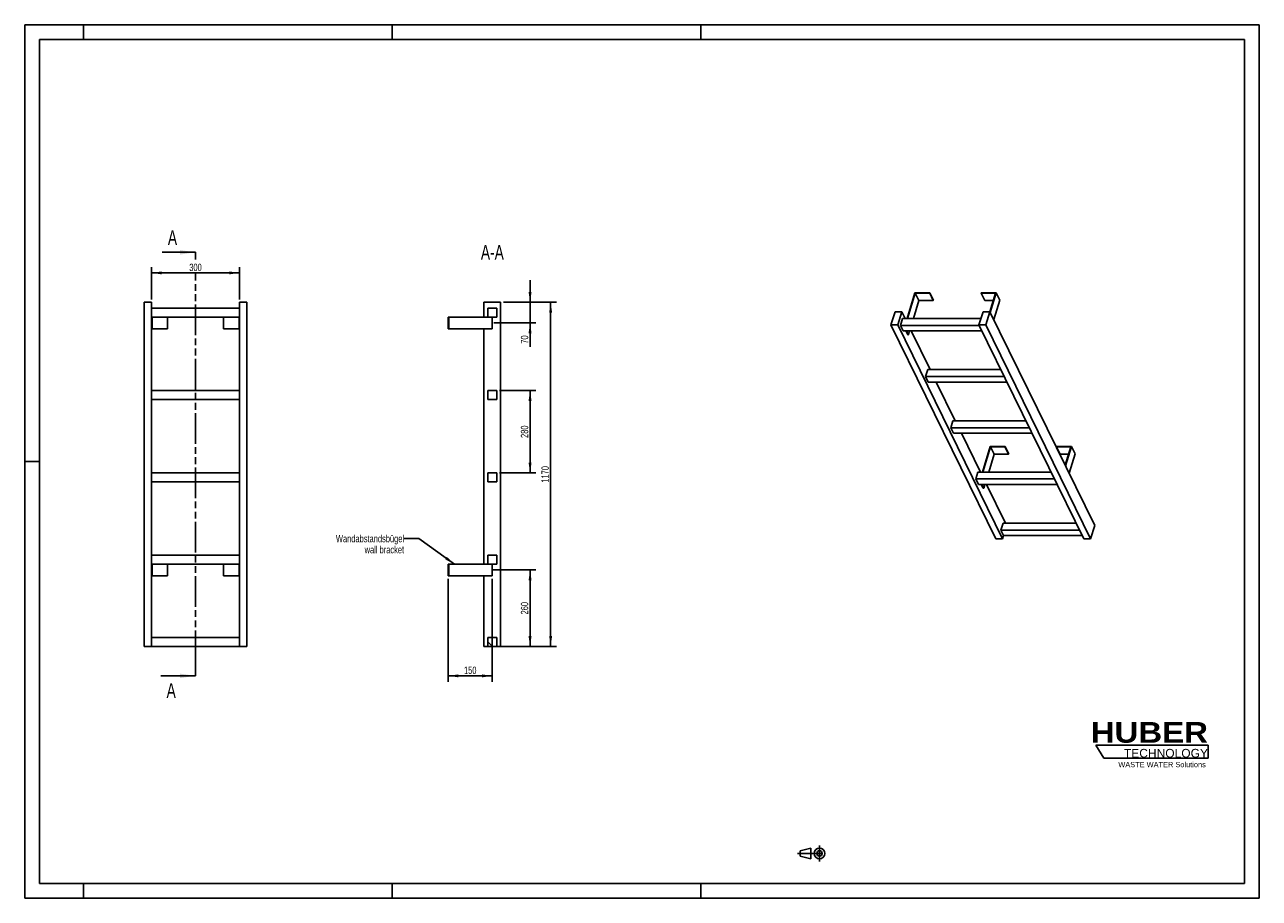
# Model space of a CAD drawing. Header units: millimetres. Extents: x 0 to 4200, y 0 to 2970.
import ezdxf

# ---------------------------------------------------------------- set-up
doc = ezdxf.new("R2010")
doc.units = ezdxf.units.MM
doc.header["$LTSCALE"] = 231
doc.linetypes.add('CENTER', pattern=[0.6, 0.375, -0.075, 0.075, -0.075])
doc.linetypes.add('PHANTOM', pattern=[0.8, 0.45, -0.05, 0.1, -0.05, 0.1, -0.05])
doc.layers.get('0').update_dxf_attribs({"linetype": 'CONTINUOUS'})
for name, color, linetype in [('050_DIMENSIONING', 7, 'CONTINUOUS'), ('053_NOTES', 7, 'CONTINUOUS'), ('HATCHING_BL0', 7, 'CONTINUOUS'), ('HUBER_Logo_BL1', 7, 'CONTINUOUS')]:
    doc.layers.add(name, color=color, linetype=linetype)
doc.styles.get("Standard").update_dxf_attribs({"font": 'txt', "width": 0.7})
doc.styles.add('TEXTSTYLE_2', font='ariblk.ttf')
doc.styles.add('TEXTSTYLE_3', font='arial.ttf')
doc.dimstyles.new('DIMSTYLE_1', dxfattribs={"dimtxt": 25, "dimasz": 35, "dimexe": 2, "dimexo": 1, "dimtad": 1, "dimdec": 1, "dimtxsty": 'STANDARD', "dimblk": '_FILLED', "dimblk1": '_FILLED', "dimblk2": '_FILLED', "dimcen": 0.09, "dimazin": 2, "dimtp": 0.5, "dimtm": 0.5, "dimtfac": 1, "dimtdec": 1, "dimtofl": 0, "dimtmove": 0, "dimatfit": 3, "dimldrblk": '_FILLED', "dimfxl": 1, "dimtolj": 1, "dimarcsym": 0})
doc.dimstyles.new('DIMSTYLE_2', dxfattribs={"dimtxt": 25, "dimasz": 35, "dimexe": 2, "dimexo": 1, "dimtad": 1, "dimdec": 1, "dimtxsty": 'STANDARD', "dimblk": '_FILLED', "dimblk1": '_FILLED', "dimblk2": '_FILLED', "dimcen": 0.09, "dimazin": 2, "dimtp": 0.3, "dimtm": 0.3, "dimtfac": 1, "dimtdec": 1, "dimtofl": 0, "dimtmove": 0, "dimatfit": 3, "dimldrblk": '_FILLED', "dimfxl": 1, "dimtolj": 1, "dimarcsym": 0})
doc.dimstyles.new('DIMSTYLE_3', dxfattribs={"dimtxt": 25, "dimasz": 35, "dimexe": 2, "dimexo": 1, "dimtad": 1, "dimtxsty": 'STANDARD', "dimblk": '_FILLED', "dimblk1": '_FILLED', "dimblk2": '_FILLED', "dimcen": 0.09, "dimazin": 2, "dimtp": 0.5, "dimtm": 0.5, "dimtfac": 1, "dimtofl": 0, "dimtmove": 0, "dimatfit": 3, "dimldrblk": '_FILLED', "dimfxl": 1, "dimtolj": 1, "dimarcsym": 0})
doc.dimstyles.new('DIMSTYLE_4', dxfattribs={"dimtxt": 25, "dimasz": 35, "dimexe": 2, "dimexo": 1, "dimtad": 1, "dimtxsty": 'STANDARD', "dimblk": '_FILLED', "dimblk1": '_FILLED', "dimblk2": '_FILLED', "dimcen": 0.09, "dimazin": 2, "dimtp": 1.2, "dimtm": 1.2, "dimtfac": 1, "dimtofl": 0, "dimtmove": 0, "dimatfit": 3, "dimldrblk": '_FILLED', "dimfxl": 1, "dimtolj": 1, "dimarcsym": 0})
doc.dimstyles.get("Standard").update_dxf_attribs({"dimtxt": 25, "dimasz": 35, "dimexe": 2, "dimexo": 1, "dimtad": 1, "dimtxsty": 'STANDARD', "dimblk": '_FILLED', "dimblk1": '_FILLED', "dimblk2": '_FILLED', "dimcen": 0.09, "dimazin": 2, "dimtol": 1, "dimtp": 0.01, "dimtm": 0.01, "dimtfac": 1, "dimtofl": 0, "dimtmove": 0, "dimatfit": 3, "dimldrblk": '_FILLED', "dimfxl": 1, "dimtolj": 1, "dimarcsym": 0})

# ---------------------------------------------------------------- blocks, each defined once
blk = doc.blocks.new('HUBER_LOGO_BL1', base_point=(3837.5, 503.7))
at = {"layer": 'HUBER_Logo_BL1', "color": 5, "linetype": 'CONTINUOUS'}
for p, q in [((4026.4, 521), (3643.9, 521)), ((3643.9, 521), (3670.9, 476)), ((4026.4, 521), (4026.4, 476)), ((3670.9, 476), (4026.4, 476))]:
    blk.add_line(p, q, dxfattribs=at)
at = {"layer": 'HUBER_Logo_BL1', "color": 2, "linetype": 'CONTINUOUS', "attachment_point": 3, "line_spacing_factor": 0.78}
for s, insert, char_height, width, style in [('HUBER\\P\\fArial;\\H29.25;TECHNOLOGY ', (4025.4, 599.1), 70.2, 387.672, 'TEXTSTYLE_2'), ('WASTE WATER Solutions', (4018, 463.6), 18, 297.033, 'TEXTSTYLE_3')]:
    blk.add_mtext(s, dxfattribs=dict(at, insert=insert, char_height=char_height, width=width, style=style))
blk = doc.blocks.new('_FILLED')
at = {"color": 0, "linetype": 'BYBLOCK'}
blk.add_solid([(0, 0), (-1, 0.143), (-1, -0.143)], dxfattribs=at)
blk = doc.blocks.new('*D0')
at = {"layer": '050_DIMENSIONING', "color": 2, "linetype": 'CONTINUOUS'}
for p, q in [((431.1, 2036.2), (431.1, 2146.2)), ((731.1, 2036.2), (731.1, 2146.2)), ((431.1, 2126.2), (581.1, 2126.2)), ((731.1, 2126.2), (581.1, 2126.2))]:
    blk.add_line(p, q, dxfattribs=at)
at = {"layer": '050_DIMENSIONING', "color": 2, "linetype": 'CONTINUOUS', "xscale": 35, "yscale": 35, "zscale": 35, "rotation": 180}
blk.add_blockref('_FILLED', (431.1, 2126.2), dxfattribs=at)
at = {"layer": '050_DIMENSIONING', "color": 2, "linetype": 'CONTINUOUS', "xscale": 35, "yscale": 35, "zscale": 35}
blk.add_blockref('_FILLED', (731.1, 2126.2), dxfattribs=at)
at = {"layer": '050_DIMENSIONING', "color": 2, "linetype": 'CONTINUOUS', "insert": (581.1, 2157.5), "char_height": 25, "width": 85.714, "attachment_point": 2, "line_spacing_factor": 0.9}
blk.add_mtext('300', dxfattribs=at)
blk = doc.blocks.new('*D1')
at = {"layer": '050_DIMENSIONING', "color": 2, "linetype": 'CONTINUOUS'}
for p, q in [((1590.4, 1116.2), (1739.2, 1116.2)), ((1719.2, 1116.2), (1719.2, 986.2)), ((1719.2, 856.2), (1719.2, 986.2)), ((1629.2, 856.2), (1739.2, 856.2))]:
    blk.add_line(p, q, dxfattribs=at)
at = {"layer": '050_DIMENSIONING', "color": 2, "linetype": 'CONTINUOUS', "xscale": 35, "yscale": 35, "zscale": 35}
for p, rotation in [((1719.2, 1116.2), 90), ((1719.2, 856.2), 270)]:
    blk.add_blockref('_FILLED', p, dxfattribs=dict(at, rotation=rotation))
at = {"layer": '050_DIMENSIONING', "color": 2, "linetype": 'CONTINUOUS', "insert": (1687.9, 986.2), "char_height": 25, "width": 88.393, "attachment_point": 2, "rotation": 90, "line_spacing_factor": 0.9}
blk.add_mtext('260', dxfattribs=at)
blk = doc.blocks.new('*D2')
at = {"layer": '050_DIMENSIONING', "color": 2, "linetype": 'CONTINUOUS'}
for p, q in [((1719.2, 2026.2), (1719.2, 2101.2)), ((1719.2, 2101.2), (1719.2, 1991.2)), ((1629.2, 2026.2), (1739.2, 2026.2)), ((1719.2, 1874.4), (1719.2, 1991.2)), ((1595.8, 1956.2), (1739.2, 1956.2)), ((1719.2, 1956.2), (1719.2, 1874.4))]:
    blk.add_line(p, q, dxfattribs=at)
at = {"layer": '050_DIMENSIONING', "color": 2, "linetype": 'CONTINUOUS', "xscale": 35, "yscale": 35, "zscale": 35}
for p, rotation in [((1719.2, 2026.2), 270), ((1719.2, 1956.2), 90)]:
    blk.add_blockref('_FILLED', p, dxfattribs=dict(at, rotation=rotation))
at = {"layer": '050_DIMENSIONING', "color": 2, "linetype": 'CONTINUOUS', "insert": (1687.9, 1913.7), "char_height": 25, "width": 58.929, "attachment_point": 3, "rotation": 90, "line_spacing_factor": 0.9}
blk.add_mtext('70', dxfattribs=at)
blk = doc.blocks.new('*D3')
at = {"layer": '050_DIMENSIONING', "color": 2, "linetype": 'CONTINUOUS'}
for p, q in [((1440.7, 1086.2), (1440.7, 736.2)), ((1590.7, 1086.2), (1590.7, 736.2)), ((1440.7, 756.2), (1515.7, 756.2)), ((1590.7, 756.2), (1515.7, 756.2))]:
    blk.add_line(p, q, dxfattribs=at)
at = {"layer": '050_DIMENSIONING', "color": 2, "linetype": 'CONTINUOUS', "xscale": 35, "yscale": 35, "zscale": 35, "rotation": 180}
blk.add_blockref('_FILLED', (1440.7, 756.2), dxfattribs=at)
at = {"layer": '050_DIMENSIONING', "color": 2, "linetype": 'CONTINUOUS', "xscale": 35, "yscale": 35, "zscale": 35}
blk.add_blockref('_FILLED', (1590.7, 756.2), dxfattribs=at)
at = {"layer": '050_DIMENSIONING', "color": 2, "linetype": 'CONTINUOUS', "insert": (1515.7, 787.5), "char_height": 25, "width": 77.679, "attachment_point": 2, "line_spacing_factor": 0.9}
blk.add_mtext('150', dxfattribs=at)
blk = doc.blocks.new('*D4')
at = {"layer": '050_DIMENSIONING', "color": 2, "linetype": 'CONTINUOUS'}
for p, q in [((1629.2, 2026.2), (1809.2, 2026.2)), ((1789.2, 2026.2), (1789.2, 1441.2)), ((1789.2, 856.2), (1789.2, 1441.2)), ((1615.7, 856.2), (1809.2, 856.2))]:
    blk.add_line(p, q, dxfattribs=at)
at = {"layer": '050_DIMENSIONING', "color": 2, "linetype": 'CONTINUOUS', "xscale": 35, "yscale": 35, "zscale": 35}
for p, rotation in [((1789.2, 2026.2), 90), ((1789.2, 856.2), 270)]:
    blk.add_blockref('_FILLED', p, dxfattribs=dict(at, rotation=rotation))
at = {"layer": '050_DIMENSIONING', "color": 2, "linetype": 'CONTINUOUS', "insert": (1757.9, 1441.2), "char_height": 25, "width": 101.786, "attachment_point": 2, "rotation": 90, "line_spacing_factor": 0.9}
blk.add_mtext('1170', dxfattribs=at)
blk = doc.blocks.new('*D5')
at = {"layer": '050_DIMENSIONING', "color": 2, "linetype": 'CONTINUOUS'}
for p, q in [((1615.7, 1726.2), (1739.2, 1726.2)), ((1719.2, 1726.2), (1719.2, 1586.2)), ((1719.2, 1446.2), (1719.2, 1586.2)), ((1615.7, 1446.2), (1739.2, 1446.2))]:
    blk.add_line(p, q, dxfattribs=at)
at = {"layer": '050_DIMENSIONING', "color": 2, "linetype": 'CONTINUOUS', "xscale": 35, "yscale": 35, "zscale": 35}
for p, rotation in [((1719.2, 1726.2), 90), ((1719.2, 1446.2), 270)]:
    blk.add_blockref('_FILLED', p, dxfattribs=dict(at, rotation=rotation))
at = {"layer": '050_DIMENSIONING', "color": 2, "linetype": 'CONTINUOUS', "insert": (1687.9, 1586.2), "char_height": 25, "width": 88.393, "attachment_point": 2, "rotation": 90, "line_spacing_factor": 0.9}
blk.add_mtext('280', dxfattribs=at)
blk = doc.blocks.new('PROJEKTIONSMETHODE_1_BL2', base_point=(2680, 152.5))
at = {"color": 2, "linetype": 'CONTINUOUS'}
for p, q in [((2637.8, 161.7), (2674.5, 170.8)), ((2674.5, 134.2), (2674.5, 170.8)), ((2637.8, 143.3), (2637.8, 161.7)), ((2637.8, 143.3), (2674.5, 134.2))]:
    blk.add_line(p, q, dxfattribs=at)
at = {"color": 2, "linetype": 'CENTER'}
for p, q in [((2703.8, 180), (2703.8, 125)), ((2628.7, 152.5), (2731.3, 152.5))]:
    blk.add_line(p, q, dxfattribs=at)
at = {"color": 2, "linetype": 'CONTINUOUS'}
for radius in [18.3, 9.17]:
    blk.add_circle((2703.8, 152.5), radius, dxfattribs=at)
blk = doc.blocks.new('XSEC_FILLED')
at = {"color": 0, "linetype": 'BYBLOCK'}
blk.add_solid([(0, 0), (-1, 0.143), (-1, -0.143)], dxfattribs=at)
blk = doc.blocks.new('HATCHING_BL0', base_point=(522.2, 1476.2))
at = {"layer": 'HATCHING_BL0', "color": 7, "linetype": 'PHANTOM'}
for p, q in [((581.1, 2171.3), (581.1, 2196.2)), ((581.1, 806.2), (581.1, 2122.8)), ((581.1, 756.2), (581.1, 806.2))]:
    blk.add_line(p, q, dxfattribs=at)
at = {"layer": 'HATCHING_BL0', "color": 7, "linetype": 'CONTINUOUS', "char_height": 50, "width": 64.286, "attachment_point": 1, "line_spacing_factor": 0.9}
for insert in [(487.2, 2271.2), (482.8, 731.2)]:
    blk.add_mtext('A', dxfattribs=dict(at, insert=insert))
at = {"layer": 'HATCHING_BL0', "color": 7, "linetype": 'CONTINUOUS'}
for points in [[(581.1, 2196.2), (467.6, 2196.2)], [(581.1, 756.2), (463.2, 756.2)]]:
    blk.add_leader(points, dimstyle='STANDARD', override={"dimasz": 52.5, "dimtad": 0, "dimldrblk": 'XSEC_FILLED'}, dxfattribs=at)

msp = doc.modelspace()

# ---------------------------------------------------------------- hatches: boundary and pattern name
at = {"linetype": 'CONTINUOUS'}
h = msp.add_hatch(dxfattribs=at)
h.set_pattern_fill('ANSI31', color=2, angle=90, style=0, pattern_type=2)
h.set_pattern_definition([(135, (1590.67, 856.2), (-239.54, -239.54), [])])
edge = h.paths.add_edge_path()
edge.add_line((1605.672, 856.209), (1575.672, 856.209))
edge.add_line((1575.672, 856.209), (1575.672, 886.209))
edge.add_line((1575.672, 886.209), (1605.672, 886.209))
edge.add_line((1605.672, 856.209), (1605.672, 886.209))
edge = h.paths.add_edge_path()
edge.add_line((1575.672, 1136.209), (1575.672, 1166.209))
edge.add_line((1575.672, 1166.209), (1605.672, 1166.209))
edge.add_line((1605.672, 1136.209), (1605.672, 1166.209))
edge.add_line((1575.672, 1136.209), (1605.672, 1136.209))
edge = h.paths.add_edge_path()
edge.add_line((1575.672, 1416.209), (1575.672, 1446.209))
edge.add_line((1575.672, 1446.209), (1605.672, 1446.209))
edge.add_line((1605.672, 1416.209), (1605.672, 1446.209))
edge.add_line((1575.672, 1416.209), (1605.672, 1416.209))
edge = h.paths.add_edge_path()
edge.add_line((1575.672, 1696.209), (1575.672, 1726.209))
edge.add_line((1575.672, 1726.209), (1605.672, 1726.209))
edge.add_line((1605.672, 1696.209), (1605.672, 1726.209))
edge.add_line((1575.672, 1696.209), (1605.672, 1696.209))
edge = h.paths.add_edge_path()
edge.add_line((1575.672, 1976.209), (1575.672, 2006.209))
edge.add_line((1575.672, 2006.209), (1605.672, 2006.209))
edge.add_line((1605.672, 1976.209), (1605.672, 2006.209))
edge.add_line((1575.672, 1976.209), (1605.672, 1976.209))

# ---------------------------------------------------------------- linework, layer by layer
at = {"color": 7, "linetype": 'CONTINUOUS'}
for p, q in [((0, 2970), (4200, 2970)), ((0, 0), (0, 2970)), ((4200, 0), (4200, 2970)), ((3028.466, 2058.46), (3001.55, 1971.359)), ((3079.125, 2058.46), (3028.466, 2058.46)), ((3078.641, 2056.894), (3079.125, 2058.46)), ((3079.125, 2058.46), (3091.327, 2033.596)), ((3254.126, 2058.46), (3253.642, 2056.894)), ((3304.785, 2058.46), (3254.126, 2058.46)), ((3284.271, 1992.078), (3304.785, 2058.46)), ((3304.785, 2058.46), (3316.986, 2033.596)), ((406.128, 2026.209), (431.128, 2026.209)), ((406.128, 856.209), (406.128, 2026.209)), ((431.128, 856.209), (431.128, 2026.209)), ((731.128, 2026.209), (756.128, 2026.209)), ((731.128, 856.209), (731.128, 2026.209)), ((756.128, 856.209), (756.128, 2026.209)), ((1562.172, 2026.209), (1619.172, 2026.209)), ((1562.172, 1976.209), (1562.172, 2026.209)), ((1619.172, 856.209), (1619.172, 2026.209)), ((3003.392, 1971.359), (3029.824, 2056.894)), ((3042.026, 2032.029), (3023.278, 1971.359)), ((3029.824, 2056.894), (3042.026, 2032.029)), ((3029.824, 2056.894), (3078.641, 2056.894)), ((3042.026, 2032.029), (3090.842, 2032.029)), ((3078.641, 2056.894), (3090.842, 2032.029)), ((3090.842, 2032.029), (3091.327, 2033.596)), ((3253.642, 2056.894), (3265.844, 2032.029)), ((3253.642, 2056.894), (3302.459, 2056.894)), ((3265.844, 2032.029), (3294.775, 2032.029)), ((3302.459, 2056.894), (3283.137, 1994.37)), ((3296.473, 1967.214), (3316.986, 2033.596)), ((731.128, 2006.209), (431.128, 2006.209)), ((431.128, 1976.209), (731.128, 1976.209)), ((433.128, 1976.209), (433.128, 1936.209)), ((486.128, 1976.209), (486.128, 1936.209)), ((676.128, 1976.209), (676.128, 1936.209)), ((729.128, 1976.209), (729.128, 1936.209)), ((1440.672, 1976.209), (1442.672, 1976.209)), ((1440.672, 1976.209), (1440.672, 1936.209)), ((1442.672, 1976.209), (1575.672, 1976.209)), ((1442.672, 1976.209), (1442.672, 1936.209)), ((1575.672, 2006.209), (1605.672, 2006.209)), ((1575.672, 1976.209), (1575.672, 2006.209)), ((1575.672, 1976.209), (1605.672, 1976.209)), ((1590.672, 1976.209), (1590.672, 1936.209)), ((1605.672, 1976.209), (1605.672, 2006.209)), ((2960.777, 1994.366), (2946.979, 1949.717)), ((2983.803, 1994.366), (2960.777, 1994.366)), ((2970.006, 1949.717), (2983.803, 1994.366)), ((2995.094, 1971.359), (2983.803, 1994.366)), ((3260.122, 1994.366), (3246.324, 1949.717)), ((3283.148, 1994.366), (3260.122, 1994.366)), ((3269.35, 1949.717), (3283.148, 1994.366)), ((3640.047, 1267.083), (3283.148, 1994.366)), ((431.128, 1936.209), (433.128, 1936.209)), ((433.128, 1936.209), (486.128, 1936.209)), ((676.128, 1936.209), (729.128, 1936.209)), ((729.128, 1936.209), (731.128, 1936.209)), ((1440.672, 1936.209), (1442.672, 1936.209)), ((1590.672, 1936.209), (1442.672, 1936.209)), ((1562.172, 1136.209), (1562.172, 1936.209)), ((3303.878, 1222.433), (2946.979, 1949.717)), ((2946.979, 1949.717), (2970.006, 1949.717)), ((3326.905, 1222.433), (2970.006, 1949.717)), ((2986.636, 1971.359), (2979.374, 1947.86)), ((2988.526, 1929.211), (2979.374, 1947.86)), ((3247.235, 1947.86), (2979.374, 1947.86)), ((3253.012, 1971.359), (2986.636, 1971.359)), ((3603.223, 1222.433), (3246.324, 1949.717)), ((3246.324, 1949.717), (3269.35, 1949.717)), ((3626.249, 1222.433), (3269.35, 1949.717)), ((2988.526, 1929.211), (3256.387, 1929.211)), ((3004.358, 1916.097), (2997.923, 1929.211)), ((2999.765, 1929.211), (3006.2, 1916.097)), ((3004.358, 1916.097), (3006.2, 1916.097)), ((3010.253, 1929.211), (3006.2, 1916.097)), ((3080.505, 1797.309), (3015.777, 1929.211)), ((3072.048, 1797.309), (3064.786, 1773.809)), ((3332.647, 1773.809), (3064.786, 1773.809)), ((3073.937, 1755.16), (3064.786, 1773.809)), ((3321.115, 1797.309), (3072.048, 1797.309)), ((731.128, 1726.209), (431.128, 1726.209)), ((1575.672, 1726.209), (1605.672, 1726.209)), ((1575.672, 1696.209), (1575.672, 1726.209)), ((1605.672, 1696.209), (1605.672, 1726.209)), ((3073.937, 1755.16), (3341.798, 1755.16)), ((3165.917, 1623.258), (3101.189, 1755.16)), ((431.128, 1696.209), (731.128, 1696.209)), ((1575.672, 1696.209), (1605.672, 1696.209)), ((3157.46, 1623.258), (3150.198, 1599.758)), ((3418.059, 1599.758), (3150.198, 1599.758)), ((3159.349, 1581.11), (3150.198, 1599.758)), ((3406.527, 1623.258), (3157.46, 1623.258)), ((3159.349, 1581.11), (3427.21, 1581.11)), ((3251.329, 1449.207), (3186.6, 1581.11)), ((3284.702, 1536.308), (3257.785, 1449.207)), ((3259.628, 1449.207), (3286.06, 1534.741)), ((3335.36, 1536.308), (3284.702, 1536.308)), ((3298.261, 1509.877), (3286.06, 1534.741)), ((3286.06, 1534.741), (3334.876, 1534.741)), ((3334.876, 1534.741), (3335.36, 1536.308)), ((3347.078, 1509.877), (3334.876, 1534.741)), ((3347.562, 1511.443), (3335.36, 1536.308)), ((3510.362, 1536.308), (3509.877, 1534.741)), ((3522.079, 1509.877), (3509.877, 1534.741)), ((3509.877, 1534.741), (3558.694, 1534.741)), ((3561.02, 1536.308), (3510.362, 1536.308)), ((3558.694, 1534.741), (3539.376, 1472.229)), ((3540.506, 1469.926), (3561.02, 1536.308)), ((3573.222, 1511.443), (3561.02, 1536.308)), ((3298.261, 1509.877), (3279.513, 1449.207)), ((3347.078, 1509.877), (3298.261, 1509.877)), ((3347.562, 1511.443), (3347.078, 1509.877)), ((3551.01, 1509.877), (3522.079, 1509.877)), ((3573.222, 1511.443), (3552.708, 1445.061)), ((731.128, 1446.209), (431.128, 1446.209)), ((1575.672, 1446.209), (1605.672, 1446.209)), ((1575.672, 1416.209), (1575.672, 1446.209)), ((1605.672, 1416.209), (1605.672, 1446.209)), ((3242.871, 1449.207), (3235.609, 1425.707)), ((3491.938, 1449.207), (3242.871, 1449.207)), ((431.128, 1416.209), (731.128, 1416.209)), ((1575.672, 1416.209), (1605.672, 1416.209)), ((3503.47, 1425.707), (3235.609, 1425.707)), ((3244.761, 1407.059), (3235.609, 1425.707)), ((3244.761, 1407.059), (3512.622, 1407.059)), ((3260.593, 1393.944), (3254.158, 1407.059)), ((3262.435, 1393.944), (3256, 1407.059)), ((3262.435, 1393.944), (3260.593, 1393.944)), ((3266.488, 1407.059), (3262.435, 1393.944)), ((3336.74, 1275.156), (3272.012, 1407.059)), ((3328.283, 1275.156), (3321.021, 1251.656)), ((3577.35, 1275.156), (3328.283, 1275.156)), ((3626.249, 1222.433), (3640.047, 1267.083)), ((3303.878, 1222.433), (3326.905, 1222.433)), ((3588.882, 1251.656), (3321.021, 1251.656)), ((3330.172, 1233.008), (3321.021, 1251.656)), ((3326.905, 1222.433), (3330.172, 1233.008)), ((3330.172, 1233.008), (3598.033, 1233.008)), ((3603.223, 1222.433), (3626.249, 1222.433)), ((731.128, 1166.209), (431.128, 1166.209)), ((431.128, 1136.209), (731.128, 1136.209)), ((433.128, 1096.209), (433.128, 1136.209)), ((486.128, 1096.209), (486.128, 1136.209)), ((676.128, 1096.209), (676.128, 1136.209)), ((729.128, 1096.209), (729.128, 1136.209)), ((1440.672, 1136.209), (1442.672, 1136.209)), ((1440.672, 1096.209), (1440.672, 1136.209)), ((1442.672, 1136.209), (1575.672, 1136.209)), ((1442.672, 1096.209), (1442.672, 1136.209)), ((1575.672, 1166.209), (1605.672, 1166.209)), ((1575.672, 1136.209), (1575.672, 1166.209)), ((1575.672, 1136.209), (1605.672, 1136.209)), ((1590.672, 1096.209), (1590.672, 1136.209)), ((1605.672, 1136.209), (1605.672, 1166.209)), ((433.128, 1096.209), (431.128, 1096.209)), ((486.128, 1096.209), (433.128, 1096.209)), ((729.128, 1096.209), (676.128, 1096.209)), ((731.128, 1096.209), (729.128, 1096.209)), ((1442.672, 1096.209), (1440.672, 1096.209)), ((1590.672, 1096.209), (1442.672, 1096.209)), ((1562.172, 856.209), (1562.172, 1096.209)), ((731.128, 886.209), (431.128, 886.209)), ((1575.672, 886.209), (1605.672, 886.209)), ((1575.672, 856.209), (1575.672, 886.209)), ((1605.672, 856.209), (1605.672, 886.209)), ((406.128, 856.209), (431.128, 856.209)), ((431.128, 856.209), (731.128, 856.209)), ((731.128, 856.209), (756.128, 856.209)), ((1562.172, 856.209), (1575.672, 856.209)), ((1605.672, 856.209), (1575.672, 856.209)), ((1605.672, 856.209), (1619.172, 856.209)), ((0, 0), (4200, 0))]:
    msp.add_line(p, q, dxfattribs=at)
at = {"color": 3, "linetype": 'CONTINUOUS'}
for p, q in [((0, 2970), (0, 0)), ((4200, 2970), (0, 2970)), ((200, 2970), (200, 2920)), ((1250, 2970), (1250, 2920)), ((2300, 2970), (2300, 2920)), ((4200, 2970), (4200, 0)), ((0, 1485), (50, 1485)), ((200, 0), (200, 50)), ((1250, 0), (1250, 50)), ((2300, 0), (2300, 50)), ((4200, 0), (0, 0))]:
    msp.add_line(p, q, dxfattribs=at)
at = {"color": 5, "linetype": 'CONTINUOUS'}
for p, q in [((50, 2920), (50, 50)), ((4150, 2920), (50, 2920)), ((4150, 50), (4150, 2920)), ((50, 50), (4150, 50))]:
    msp.add_line(p, q, dxfattribs=at)

# ---------------------------------------------------------------- block references
at = {"color": 2, "linetype": 'CONTINUOUS'}
msp.add_blockref('PROJEKTIONSMETHODE_1_BL2', (2680, 152.5), dxfattribs=at)
at = {"layer": 'HATCHING_BL0'}
msp.add_blockref('HATCHING_BL0', (522.165, 1476.209), dxfattribs=at)
at = {"layer": 'HUBER_Logo_BL1'}
msp.add_blockref('HUBER_LOGO_BL1', (3837.497, 503.742), dxfattribs=at)

# ---------------------------------------------------------------- texts
at = {"layer": '053_NOTES', "color": 2, "linetype": 'CONTINUOUS', "attachment_point": 3, "line_spacing_factor": 0.9}
for s, insert, char_height, width in [('A-A', (1629.988, 2221.209), 50, 182.14286), ('Wandabstandsbügel\\Pwall bracket', (1290.672, 1235.436), 25, 472.67857)]:
    msp.add_mtext(s, dxfattribs=dict(at, insert=insert, char_height=char_height, width=width))

# ---------------------------------------------------------------- dimensions: what is measured, and where the dimension line sits
at = {"layer": '050_DIMENSIONING', "color": 2, "linetype": 'CONTINUOUS'}
for base, p1, p2, dimstyle, picture, middle in [((731.128, 2126.209), (431.128, 2035.209), (731.128, 2035.209), 'DIMSTYLE_1', '*D0', (577.556, 2126.209)), ((1590.672, 756.209), (1440.672, 1087.209), (1590.672, 1087.209), 'DIMSTYLE_3', '*D3', (1512.101, 756.209))]:
    dim = msp.add_linear_dim(base=base, p1=p1, p2=p2, dimstyle=dimstyle, dxfattribs=at)
    dim.commit()
    dim.dimension.update_dxf_attribs({"geometry": picture, "text_midpoint": middle, "dimtype": 160})
for base, p1, p2, angle, dimstyle, picture, middle in [((1719.172, 1956.209), (1628.172, 2026.209), (1594.816, 1956.209), 270, 'DIMSTYLE_2', '*D2', (1719.172, 1890.513)), ((1789.172, 2026.209), (1614.672, 856.209), (1628.172, 2026.209), 90, 'DIMSTYLE_4', '*D4', (1789.172, 1437.637)), ((1719.172, 1446.209), (1614.672, 1726.209), (1614.672, 1446.209), 270, 'DIMSTYLE_3', '*D5', (1719.172, 1582.637)), ((1719.172, 1116.209), (1628.172, 856.209), (1589.41, 1116.209), 90, 'DIMSTYLE_1', '*D1', (1719.172, 982.637))]:
    dim = msp.add_linear_dim(base=base, p1=p1, p2=p2, angle=angle, dimstyle=dimstyle, dxfattribs=at)
    dim.commit()
    dim.dimension.update_dxf_attribs({"geometry": picture, "text_midpoint": middle, "dimtype": 160})

# ---------------------------------------------------------------- leaders
at = {"layer": '053_NOTES', "color": 2, "linetype": 'CONTINUOUS'}
msp.add_leader([(1461.723, 1136.209), (1340.672, 1222.936), (1290.672, 1222.936)], dimstyle='STANDARD', override={"dimtad": 0}, dxfattribs=at)

doc.saveas('drawing.dxf')
